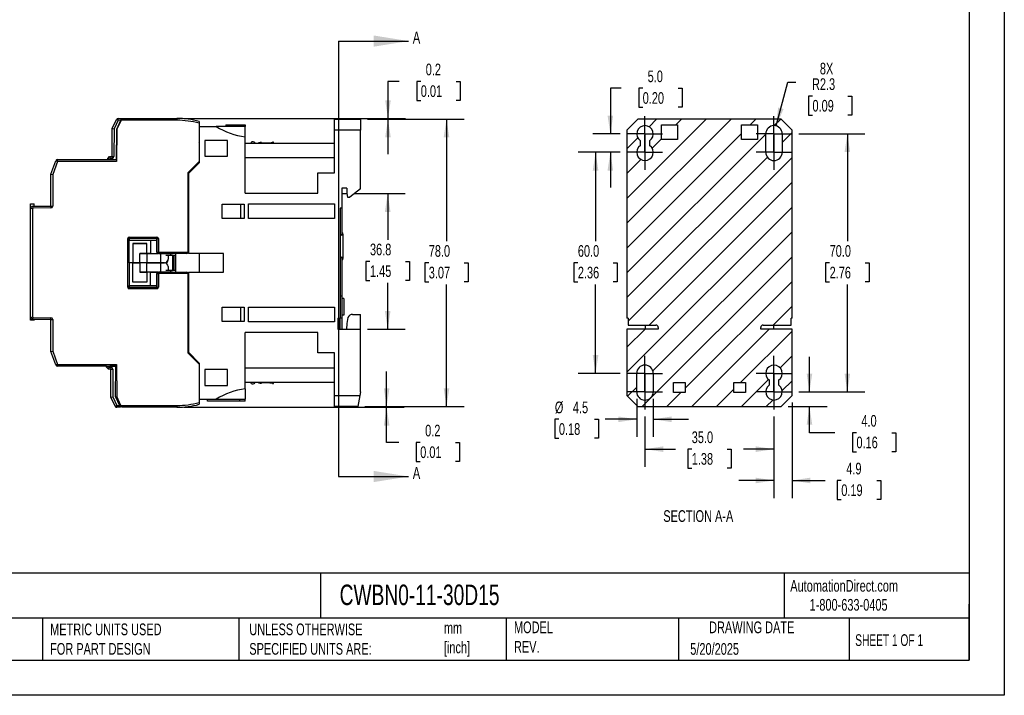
# Model space of a CAD drawing. Header units: millimetres. Extents: x 0 to 1397, y 0 to 1080.
# Tile 11 of 15: x 507 to 1397, y 0 to 611. Entities that reach past the tile are written whole.
import ezdxf

# ---------------------------------------------------------------- set-up
doc = ezdxf.new("R2010")
doc.units = ezdxf.units.MM
doc.header["$LTSCALE"] = 5
doc.linetypes.add('CENTERX2', pattern=[20.32, 12.7, -2.54, 2.54, -2.54])
doc.layers.add('CENTER', color=40, linetype='CENTERX2')
doc.layers.add('HATCH', color=6, linetype='Continuous')
doc.layers.add('DIMENSIONS', color=140, linetype='Continuous', lineweight=25)
doc.layers.add('TEXT', color=140, linetype='Continuous', lineweight=25)
doc.styles.add('SLDTEXTSTYLE0', font='TXT', dxfattribs={"width": 0.7})
doc.styles.add('SLDTEXTSTYLE1', font='TXT', dxfattribs={"width": 0.65})
doc.dimstyles.new('SLDDIMSTYLE0', dxfattribs={"dimtxt": 10.790039, "dimasz": 16.51, "dimexe": 0, "dimexo": 0.0625, "dimgap": 2.69751, "dimtad": 0, "dimtih": 1, "dimtoh": 1, "dimdec": 1, "dimlfac": 0.3, "dimrnd": 1e-09, "dimzin": 4, "dimdsep": 46, "dimtxsty": 'SLDTEXTSTYLE0', "dimsah": 1, "dimcen": 0.09, "dimadec": 0, "dimazin": 1, "dimtfac": 1, "dimtdec": 1, "dimtofl": 0, "dimtmove": 0, "dimatfit": 3, "dimfxl": 0, "dimfrac": 2, "dimtolj": 1, "dimtzin": 12, "dimarcsym": 0})
doc.dimstyles.new('SLDDIMSTYLE1', dxfattribs={"dimtxt": 10.790039, "dimasz": 16.51, "dimexe": 0, "dimexo": 0.0625, "dimgap": 2.69751, "dimtad": 0, "dimtih": 1, "dimtoh": 1, "dimdec": 1, "dimlfac": 0.3, "dimrnd": 1e-09, "dimzin": 12, "dimdsep": 46, "dimtxsty": 'SLDTEXTSTYLE0', "dimsah": 1, "dimcen": 0.09, "dimadec": 0, "dimazin": 3, "dimtfac": 1, "dimtdec": 1, "dimtofl": 0, "dimtmove": 0, "dimatfit": 3, "dimfxl": 0, "dimfrac": 2, "dimtolj": 1, "dimtzin": 12, "dimarcsym": 0})
doc.dimstyles.new('SLDDIMSTYLE2', dxfattribs={"dimtxt": 10.790039, "dimasz": 16.51, "dimexe": 0, "dimexo": 0.0625, "dimgap": 2.69751, "dimtad": 0, "dimtih": 1, "dimtoh": 1, "dimdec": 1, "dimlfac": 0.3, "dimrnd": 1e-09, "dimzin": 12, "dimdsep": 46, "dimtxsty": 'SLDTEXTSTYLE0', "dimsah": 1, "dimcen": 0.09, "dimadec": 0, "dimazin": 3, "dimtfac": 1, "dimtdec": 1, "dimtmove": 0, "dimatfit": 0, "dimfxl": 0, "dimfrac": 2, "dimtolj": 1, "dimtzin": 12, "dimarcsym": 0})
doc.dimstyles.new('SLDDIMSTYLE3', dxfattribs={"dimtxt": 10.790039, "dimasz": 16.51, "dimexe": 0, "dimexo": 0.0625, "dimgap": 2.69751, "dimtad": 0, "dimtih": 1, "dimtoh": 1, "dimdec": 1, "dimlfac": 0.3, "dimrnd": 1e-09, "dimzin": 4, "dimdsep": 46, "dimtxsty": 'SLDTEXTSTYLE0', "dimsah": 1, "dimcen": 0.09, "dimadec": 0, "dimazin": 1, "dimtfac": 1, "dimtdec": 1, "dimtmove": 0, "dimatfit": 0, "dimfxl": 0, "dimfrac": 2, "dimtolj": 1, "dimtzin": 12, "dimarcsym": 0})
doc.dimstyles.new('SLDDIMSTYLE4', dxfattribs={"dimtxt": 10.790039, "dimasz": 16.51, "dimexe": 0, "dimexo": 0.0625, "dimgap": 2.69751, "dimtad": 0, "dimtih": 1, "dimtoh": 1, "dimdec": 1, "dimlfac": 0.3, "dimrnd": 1e-09, "dimdsep": 46, "dimtxsty": 'SLDTEXTSTYLE0', "dimsah": 1, "dimcen": 0.09, "dimadec": 0, "dimazin": 2, "dimtfac": 1, "dimtdec": 1, "dimtmove": 0, "dimatfit": 0, "dimfxl": 0, "dimfrac": 2, "dimtolj": 1, "dimtzin": 12, "dimarcsym": 0})
doc.dimstyles.new('SLDDIMSTYLE5', dxfattribs={"dimtxt": 10.790039, "dimasz": 16.51, "dimexe": 0, "dimexo": 0.0625, "dimgap": 2.69751, "dimtad": 0, "dimtih": 1, "dimtoh": 1, "dimdec": 1, "dimlfac": 0.3, "dimrnd": 1e-09, "dimzin": 12, "dimdsep": 46, "dimtxsty": 'SLDTEXTSTYLE0', "dimsah": 1, "dimcen": 0, "dimadec": 0, "dimazin": 3, "dimtfac": 1, "dimtdec": 1, "dimtofl": 0, "dimtmove": 0, "dimatfit": 3, "dimfxl": 0, "dimfrac": 2, "dimtolj": 1, "dimtzin": 12, "dimarcsym": 0})

# ---------------------------------------------------------------- blocks, each defined once
blk = doc.blocks.new('_D_13')
at = {"layer": 'DIMENSIONS'}
for p, q in [((821.12, 521.3), (908.53, 521.3)), ((892.66, 521.3), (892.66, 410.86)), ((876.62, 391.3), (873, 391.3)), ((873, 391.3), (873, 374.15)), ((908.69, 391.3), (912.31, 391.3)), ((912.31, 391.3), (912.31, 374.15)), ((873, 374.15), (876.62, 374.15)), ((912.31, 374.15), (908.69, 374.15)), ((892.66, 261.3), (892.66, 371.73)), ((818.77, 261.3), (908.53, 261.3))]:
    blk.add_line(p, q, dxfattribs=at)
for points in [[(892.66, 521.3), (890.12, 504.79), (895.2, 504.79)], [(892.66, 261.3), (895.2, 277.81), (890.12, 277.81)]]:
    blk.add_solid(points, dxfattribs=at)
at = {"layer": 'DIMENSIONS', "char_height": 10.583, "attachment_point": 1, "style": 'SLDTEXTSTYLE0'}
for s, insert in [('78.0', (876.62, 407.36)), ('3.07', (876.62, 387.79))]:
    blk.add_mtext(s, dxfattribs=dict(at, insert=insert))
blk = doc.blocks.new('_D_14')
at = {"layer": 'DIMENSIONS'}
for p, q in [((808.78, 453.96), (855.39, 453.96)), ((839.51, 453.96), (839.51, 412.19)), ((823.48, 392.63), (819.86, 392.63)), ((819.86, 392.63), (819.86, 375.48)), ((855.54, 392.63), (859.17, 392.63)), ((859.17, 392.63), (859.17, 375.48)), ((819.86, 375.48), (823.48, 375.48)), ((859.17, 375.48), (855.54, 375.48)), ((839.51, 331.3), (839.51, 373.07)), ((821.12, 331.3), (855.39, 331.3))]:
    blk.add_line(p, q, dxfattribs=at)
for points in [[(839.51, 453.96), (836.97, 437.45), (842.05, 437.45)], [(839.51, 331.3), (842.05, 347.81), (836.97, 347.81)]]:
    blk.add_solid(points, dxfattribs=at)
at = {"layer": 'DIMENSIONS', "char_height": 10.583, "attachment_point": 1, "style": 'SLDTEXTSTYLE0'}
for s, insert in [('36.8', (823.48, 408.69)), ('1.45', (823.48, 389.12))]:
    blk.add_mtext(s, dxfattribs=dict(at, insert=insert))
blk = doc.blocks.new('_D_15')
at = {"layer": 'DIMENSIONS'}
for p, q in [((849.95, 555.47), (839.74, 555.47)), ((839.74, 555.47), (839.74, 521.96)), ((869.4, 555.47), (865.78, 555.47)), ((865.78, 555.47), (865.78, 538.32)), ((901.46, 555.47), (905.09, 555.47)), ((905.09, 555.47), (905.09, 538.32)), ((865.78, 538.32), (869.4, 538.32)), ((905.09, 538.32), (901.46, 538.32)), ((655.28, 521.96), (855.62, 521.96)), ((821.12, 521.3), (855.62, 521.3)), ((839.74, 521.3), (839.74, 489.55))]:
    blk.add_line(p, q, dxfattribs=at)
for points in [[(839.74, 521.96), (842.28, 538.47), (837.2, 538.47)], [(839.74, 521.3), (837.2, 504.79), (842.28, 504.79)]]:
    blk.add_solid(points, dxfattribs=at)
at = {"layer": 'DIMENSIONS', "char_height": 10.583, "attachment_point": 1, "style": 'SLDTEXTSTYLE0'}
for s, insert in [('0.2', (873.89, 571.53)), ('0.01', (869.4, 551.96))]:
    blk.add_mtext(s, dxfattribs=dict(at, insert=insert))
blk = doc.blocks.new('_D_16')
at = {"layer": 'DIMENSIONS'}
for p, q in [((838.54, 261.3), (838.54, 293.05)), ((655.28, 260.63), (854.42, 260.63)), ((818.77, 261.3), (854.42, 261.3)), ((838.54, 228.79), (838.54, 260.63)), ((849.42, 228.79), (838.54, 228.79)), ((868.88, 228.79), (865.25, 228.79)), ((865.25, 228.79), (865.25, 211.64)), ((900.94, 228.79), (904.56, 228.79)), ((904.56, 228.79), (904.56, 211.64)), ((865.25, 211.64), (868.88, 211.64)), ((904.56, 211.64), (900.94, 211.64))]:
    blk.add_line(p, q, dxfattribs=at)
for points in [[(838.54, 261.3), (841.08, 277.81), (836, 277.81)], [(838.54, 260.63), (836, 244.12), (841.08, 244.12)]]:
    blk.add_solid(points, dxfattribs=at)
at = {"layer": 'DIMENSIONS', "char_height": 10.583, "attachment_point": 1, "style": 'SLDTEXTSTYLE0'}
for s, insert in [('0.2', (873.36, 244.85)), ('0.01', (868.88, 225.28))]:
    blk.add_mtext(s, dxfattribs=dict(at, insert=insert))
blk = doc.blocks.new('_D_17')
at = {"layer": 'DIMENSIONS'}
for p, q in [((1072.11, 252.31), (1072.11, 206.86)), ((1188.77, 252.31), (1188.77, 206.86)), ((1072.11, 222.73), (1099.79, 222.73)), ((1114.41, 222.73), (1110.78, 222.73)), ((1110.78, 222.73), (1110.78, 205.59)), ((1146.47, 222.73), (1150.09, 222.73)), ((1150.09, 222.73), (1150.09, 205.59)), ((1188.77, 222.73), (1161.09, 222.73)), ((1110.78, 205.59), (1114.41, 205.59)), ((1150.09, 205.59), (1146.47, 205.59))]:
    blk.add_line(p, q, dxfattribs=at)
for points in [[(1072.11, 222.73), (1088.62, 220.19), (1088.62, 225.27)], [(1188.77, 222.73), (1172.26, 225.27), (1172.26, 220.19)]]:
    blk.add_solid(points, dxfattribs=at)
at = {"layer": 'DIMENSIONS', "char_height": 10.583, "attachment_point": 1, "style": 'SLDTEXTSTYLE0'}
for s, insert in [('35.0', (1114.41, 238.79)), ('1.38', (1114.41, 219.23))]:
    blk.add_mtext(s, dxfattribs=dict(at, insert=insert))
blk = doc.blocks.new('_D_18')
at = {"layer": 'DIMENSIONS'}
for p, q in [((1205.11, 264.95), (1205.11, 178.52)), ((1188.77, 252.31), (1188.77, 178.52)), ((1188.77, 194.4), (1157.02, 194.4)), ((1205.11, 194.4), (1235, 194.4)), ((1249.62, 194.4), (1246, 194.4)), ((1246, 194.4), (1246, 177.25)), ((1281.69, 194.4), (1285.31, 194.4)), ((1285.31, 194.4), (1285.31, 177.25)), ((1246, 177.25), (1249.62, 177.25)), ((1285.31, 177.25), (1281.69, 177.25))]:
    blk.add_line(p, q, dxfattribs=at)
for points in [[(1188.77, 194.4), (1172.26, 196.94), (1172.26, 191.86)], [(1205.11, 194.4), (1221.62, 191.86), (1221.62, 196.94)]]:
    blk.add_solid(points, dxfattribs=at)
at = {"layer": 'DIMENSIONS', "char_height": 10.583, "attachment_point": 1, "style": 'SLDTEXTSTYLE0'}
for s, insert in [('4.9', (1254.11, 210.46)), ('0.19', (1249.62, 190.89))]:
    blk.add_mtext(s, dxfattribs=dict(at, insert=insert))
blk = doc.blocks.new('_D_19')
at = {"layer": 'DIMENSIONS'}
for p, q in [((1211.09, 507.96), (1270.98, 507.96)), ((1255.11, 507.96), (1255.11, 410.86)), ((1239.07, 391.3), (1235.45, 391.3)), ((1235.45, 391.3), (1235.45, 374.15)), ((1271.14, 391.3), (1274.76, 391.3)), ((1274.76, 391.3), (1274.76, 374.15)), ((1235.45, 374.15), (1239.07, 374.15)), ((1274.76, 374.15), (1271.14, 374.15)), ((1255.11, 274.63), (1255.11, 371.73)), ((1211.09, 274.63), (1270.98, 274.63))]:
    blk.add_line(p, q, dxfattribs=at)
for points in [[(1255.11, 507.96), (1252.57, 491.45), (1257.65, 491.45)], [(1255.11, 274.63), (1257.65, 291.14), (1252.57, 291.14)]]:
    blk.add_solid(points, dxfattribs=at)
at = {"layer": 'DIMENSIONS', "char_height": 10.583, "attachment_point": 1, "style": 'SLDTEXTSTYLE0'}
for s, insert in [('70.0', (1239.07, 407.36)), ('2.76', (1239.07, 387.79))]:
    blk.add_mtext(s, dxfattribs=dict(at, insert=insert))
blk = doc.blocks.new('_D_20')
at = {"layer": 'DIMENSIONS'}
for p, q in [((1049.79, 491.3), (1011.58, 491.3)), ((1027.45, 491.3), (1027.45, 410.86)), ((1011.42, 391.3), (1007.8, 391.3)), ((1007.8, 391.3), (1007.8, 374.15)), ((1043.49, 391.3), (1047.11, 391.3)), ((1047.11, 391.3), (1047.11, 374.15)), ((1007.8, 374.15), (1011.42, 374.15)), ((1047.11, 374.15), (1043.49, 374.15)), ((1027.45, 291.3), (1027.45, 371.73)), ((1049.79, 291.3), (1011.58, 291.3))]:
    blk.add_line(p, q, dxfattribs=at)
for points in [[(1027.45, 491.3), (1024.91, 474.79), (1029.99, 474.79)], [(1027.45, 291.3), (1029.99, 307.81), (1024.91, 307.81)]]:
    blk.add_solid(points, dxfattribs=at)
at = {"layer": 'DIMENSIONS', "char_height": 10.583, "attachment_point": 1, "style": 'SLDTEXTSTYLE0'}
for s, insert in [('60.0', (1011.42, 407.36)), ('2.36', (1011.42, 387.79))]:
    blk.add_mtext(s, dxfattribs=dict(at, insert=insert))
blk = doc.blocks.new('_D_21')
at = {"layer": 'DIMENSIONS'}
for p, q in [((1050.6, 549.27), (1040.82, 549.27)), ((1040.82, 549.27), (1040.82, 507.96)), ((1070.05, 549.27), (1066.43, 549.27)), ((1066.43, 549.27), (1066.43, 532.12)), ((1102.11, 549.27), (1105.74, 549.27)), ((1105.74, 549.27), (1105.74, 532.12)), ((1066.43, 532.12), (1070.05, 532.12)), ((1105.74, 532.12), (1102.11, 532.12)), ((1049.79, 507.96), (1024.95, 507.96)), ((1049.79, 491.3), (1024.95, 491.3)), ((1040.82, 491.3), (1040.82, 459.55))]:
    blk.add_line(p, q, dxfattribs=at)
for points in [[(1040.82, 507.96), (1043.36, 524.47), (1038.28, 524.47)], [(1040.82, 491.3), (1038.28, 474.79), (1043.36, 474.79)]]:
    blk.add_solid(points, dxfattribs=at)
at = {"layer": 'DIMENSIONS', "char_height": 10.583, "attachment_point": 1, "style": 'SLDTEXTSTYLE0'}
for s, insert in [('5.0', (1074.54, 565.33)), ('0.20', (1070.05, 545.76))]:
    blk.add_mtext(s, dxfattribs=dict(at, insert=insert))
blk = doc.blocks.new('_D_22')
at = {"layer": 'DIMENSIONS'}
for p, q in [((1190.71, 515.21), (1201.33, 554.84)), ((1201.33, 554.84), (1208.37, 554.84)), ((1223.55, 542.21), (1219.93, 542.21)), ((1219.93, 542.21), (1219.93, 525.06)), ((1255.62, 542.21), (1259.24, 542.21)), ((1259.24, 542.21), (1259.24, 525.06)), ((1219.93, 525.06), (1223.55, 525.06)), ((1259.24, 525.06), (1255.62, 525.06))]:
    blk.add_line(p, q, dxfattribs=at)
blk.add_solid([(1190.71, 515.21), (1197.44, 530.5), (1192.53, 531.81)], dxfattribs=at)
at = {"layer": 'DIMENSIONS', "char_height": 10.583, "attachment_point": 1, "style": 'SLDTEXTSTYLE0'}
for s, insert in [('8X', (1230.27, 572.38)), ('R2.3', (1223.13, 558.27)), ('0.09', (1223.55, 538.71))]:
    blk.add_mtext(s, dxfattribs=dict(at, insert=insert))
blk = doc.blocks.new('_D_23')
at = {"layer": 'DIMENSIONS'}
for p, q in [((1064.61, 268.28), (1064.61, 233.88)), ((1079.61, 268.28), (1079.61, 233.88)), ((994.3, 249.75), (990.68, 249.75)), ((990.68, 249.75), (990.68, 232.6)), ((1026.36, 249.75), (1029.99, 249.75)), ((1029.99, 249.75), (1029.99, 232.6)), ((1064.61, 249.75), (1036.03, 249.75)), ((1079.61, 249.75), (1111.36, 249.75)), ((990.68, 232.6), (994.3, 232.6)), ((1029.99, 232.6), (1026.36, 232.6))]:
    blk.add_line(p, q, dxfattribs=at)
for points in [[(1064.61, 249.75), (1048.1, 252.29), (1048.1, 247.21)], [(1079.61, 249.75), (1096.12, 247.21), (1096.12, 252.29)]]:
    blk.add_solid(points, dxfattribs=at)
at = {"layer": 'DIMENSIONS', "char_height": 10.583, "attachment_point": 1, "style": 'SLDTEXTSTYLE0'}
for s, insert in [('%%c', (990.64, 265.81)), ('4.5', (1006.93, 265.81)), ('0.18', (994.3, 246.25))]:
    blk.add_mtext(s, dxfattribs=dict(at, insert=insert))
blk = doc.blocks.new('_D_24')
at = {"layer": 'DIMENSIONS'}
for p, q in [((1220.84, 274.63), (1220.84, 306.38)), ((1211.09, 274.63), (1236.71, 274.63)), ((1201.46, 261.3), (1236.71, 261.3)), ((1220.84, 237.6), (1220.84, 261.3)), ((1243.86, 237.6), (1220.84, 237.6)), ((1263.31, 237.6), (1259.69, 237.6)), ((1259.69, 237.6), (1259.69, 220.45)), ((1295.38, 237.6), (1299, 237.6)), ((1299, 237.6), (1299, 220.45)), ((1259.69, 220.45), (1263.31, 220.45)), ((1299, 220.45), (1295.38, 220.45))]:
    blk.add_line(p, q, dxfattribs=at)
for points in [[(1220.84, 274.63), (1223.38, 291.14), (1218.3, 291.14)], [(1220.84, 261.3), (1218.3, 244.79), (1223.38, 244.79)]]:
    blk.add_solid(points, dxfattribs=at)
at = {"layer": 'DIMENSIONS', "char_height": 10.583, "attachment_point": 1, "style": 'SLDTEXTSTYLE0'}
for s, insert in [('4.0', (1267.8, 253.66)), ('0.16', (1263.31, 234.09))]:
    blk.add_mtext(s, dxfattribs=dict(at, insert=insert))
blk = doc.blocks.new('SW_CENTERMARKSYMBOL_12')
at = {"layer": 'CENTER', "color": 0}
for p, q in [((0, 8.47), (0, 15.97)), ((-8.47, 0), (-15.97, 0)), ((0, 0), (-8.47, 0)), ((0, 0), (0, 8.47)), ((0, 0), (0, -8.47)), ((0, 0), (8.47, 0)), ((8.47, 0), (15.97, 0)), ((0, -8.47), (0, -15.97))]:
    blk.add_line(p, q, dxfattribs=at)
blk = doc.blocks.new('SW_CENTERMARKSYMBOL_13')
at = {"layer": 'CENTER', "color": 0}
for p, q in [((0, 8.47), (0, 15.97)), ((-8.47, 0), (-15.97, 0)), ((0, 0), (-8.47, 0)), ((0, 0), (0, 8.47)), ((0, 0), (0, -8.47)), ((0, 0), (8.47, 0)), ((8.47, 0), (15.97, 0)), ((0, -8.47), (0, -15.97))]:
    blk.add_line(p, q, dxfattribs=at)
blk = doc.blocks.new('SW_CENTERMARKSYMBOL_14')
at = {"layer": 'CENTER', "color": 0}
for p, q in [((0, 8.47), (0, 15.97)), ((-8.47, 0), (-15.97, 0)), ((0, 0), (-8.47, 0)), ((0, 0), (0, 8.47)), ((0, 0), (0, -8.47)), ((0, 0), (8.47, 0)), ((8.47, 0), (15.97, 0)), ((0, -8.47), (0, -15.97))]:
    blk.add_line(p, q, dxfattribs=at)
blk = doc.blocks.new('SW_CENTERMARKSYMBOL_15')
at = {"layer": 'CENTER', "color": 0}
for p, q in [((0, 8.47), (0, 15.97)), ((-8.47, 0), (-15.97, 0)), ((0, 0), (-8.47, 0)), ((0, 0), (0, 8.47)), ((0, 0), (0, -8.47)), ((0, 0), (8.47, 0)), ((8.47, 0), (15.97, 0)), ((0, -8.47), (0, -15.97))]:
    blk.add_line(p, q, dxfattribs=at)
blk = doc.blocks.new('SW_CENTERMARKSYMBOL_16')
at = {"layer": 'CENTER', "color": 0}
for p, q in [((0, 8.47), (0, 15.97)), ((-8.47, 0), (-15.97, 0)), ((0, 0), (-8.47, 0)), ((0, 0), (0, 8.47)), ((0, 0), (0, -8.47)), ((0, 0), (8.47, 0)), ((8.47, 0), (15.97, 0)), ((0, -8.47), (0, -15.97))]:
    blk.add_line(p, q, dxfattribs=at)
blk = doc.blocks.new('SW_CENTERMARKSYMBOL_17')
at = {"layer": 'CENTER', "color": 0}
for p, q in [((0, 8.47), (0, 15.97)), ((-8.47, 0), (-15.97, 0)), ((0, 0), (-8.47, 0)), ((0, 0), (0, 8.47)), ((0, 0), (0, -8.47)), ((0, 0), (8.47, 0)), ((8.47, 0), (15.97, 0)), ((0, -8.47), (0, -15.97))]:
    blk.add_line(p, q, dxfattribs=at)
blk = doc.blocks.new('SW_CENTERMARKSYMBOL_18')
at = {"layer": 'CENTER', "color": 0}
for p, q in [((0, 8.47), (0, 15.97)), ((-8.47, 0), (-15.97, 0)), ((0, 0), (-8.47, 0)), ((0, 0), (0, 8.47)), ((0, 0), (0, -8.47)), ((0, 0), (8.47, 0)), ((8.47, 0), (15.97, 0)), ((0, -8.47), (0, -15.97))]:
    blk.add_line(p, q, dxfattribs=at)
blk = doc.blocks.new('SW_CENTERMARKSYMBOL_19')
at = {"layer": 'CENTER', "color": 0}
for p, q in [((0, 8.47), (0, 15.97)), ((-8.47, 0), (-15.97, 0)), ((0, 0), (-8.47, 0)), ((0, 0), (0, 8.47)), ((0, 0), (0, -8.47)), ((0, 0), (8.47, 0)), ((8.47, 0), (15.97, 0)), ((0, -8.47), (0, -15.97))]:
    blk.add_line(p, q, dxfattribs=at)

msp = doc.modelspace()

# ---------------------------------------------------------------- hatches: boundary and pattern name
at = {"layer": 'HATCH'}
h = msp.add_hatch(dxfattribs=at)
h.set_pattern_fill('ANSI31', color=256, scale=5, style=0)
edge = h.paths.add_edge_path(flags=0)
edge.add_line((1178.99, 335.02), (1204.29, 335.02))
edge.add_line((1204.29, 335.02), (1204.29, 341.3))
edge.add_line((1204.29, 341.3), (1205.11, 341.3))
edge.add_line((1205.11, 341.3), (1205.11, 511.3))
edge.add_line((1205.11, 511.3), (1195.11, 521.3))
edge.add_line((1195.11, 521.3), (1065.77, 521.3))
edge.add_line((1065.77, 521.3), (1055.77, 511.3))
edge.add_line((1055.77, 511.3), (1055.77, 341.3))
edge.add_line((1055.77, 341.3), (1056.93, 341.3))
edge.add_line((1056.93, 341.3), (1056.93, 335.02))
edge.add_line((1056.93, 335.02), (1081.89, 335.02))
edge.add_arc((1081.89, 332.75), 2.27, 0.00039, 89.99961, ccw=False)
edge.add_line((1084.16, 332.75), (1084.16, 331.3))
edge.add_line((1084.16, 331.3), (1055.77, 331.3))
edge.add_line((1055.77, 331.3), (1055.77, 271.3))
edge.add_line((1055.77, 271.3), (1065.77, 261.3))
edge.add_line((1065.77, 261.3), (1195.11, 261.3))
edge.add_line((1195.11, 261.3), (1205.11, 271.3))
edge.add_line((1205.11, 271.3), (1205.11, 331.3))
edge.add_line((1205.11, 331.3), (1176.72, 331.3))
edge.add_line((1176.72, 331.3), (1176.72, 332.75))
edge.add_arc((1178.99, 332.75), 2.27, 90.00039, 179.99961, ccw=False)
h.paths.add_polyline_path([(1163.11, 282.96), (1163.11, 273.96), (1152.44, 273.96), (1152.44, 282.96)], flags=0)
h.paths.add_polyline_path([(1108.44, 282.96), (1108.44, 273.96), (1097.77, 273.96), (1097.77, 282.96)], flags=0)
edge = h.paths.add_edge_path(flags=0)
edge.add_line((1079.61, 291.3), (1079.61, 274.63))
edge.add_arc((1072.11, 274.63), 7.5, 180, 360, ccw=False)
edge.add_line((1064.61, 274.63), (1064.61, 291.3))
edge.add_arc((1072.11, 291.3), 7.5, 0, 180, ccw=False)
edge = h.paths.add_edge_path(flags=0)
edge.add_arc((1188.77, 291.3), 7.5, -56.25101, 236.25101, ccw=False)
edge.add_line((1192.94, 285.06), (1192.94, 280.87))
edge.add_arc((1188.77, 274.63), 7.5, -236.25101, 56.25101, ccw=False)
edge.add_line((1184.61, 280.87), (1184.61, 285.06))
edge = h.paths.add_edge_path(flags=0)
edge.add_arc((1072.11, 491.3), 7.5, -236.25101, 56.25101, ccw=False)
edge.add_line((1067.94, 497.53), (1067.94, 501.73))
edge.add_arc((1072.11, 507.96), 7.5, -56.25101, 236.25101, ccw=False)
edge.add_line((1076.27, 501.73), (1076.27, 497.53))
h.paths.add_polyline_path([(1173.77, 516.3), (1173.77, 502.96), (1159.44, 502.96), (1159.44, 516.3)], flags=0)
h.paths.add_polyline_path([(1101.44, 502.96), (1087.11, 502.96), (1087.11, 516.3), (1101.44, 516.3)], flags=0)
edge = h.paths.add_edge_path(flags=0)
edge.add_arc((1188.77, 507.96), 7.5, 0, 180, ccw=False)
edge.add_line((1196.27, 507.96), (1196.27, 491.3))
edge.add_arc((1188.77, 491.3), 7.5, 180, 360, ccw=False)
edge.add_line((1181.27, 491.3), (1181.27, 507.96))

# ---------------------------------------------------------------- linework, layer by layer
at = {"color": 7, "linetype": 'Continuous'}
for p, q in [((1397.01, 1079.51), (1397.01, 0.01)), ((1397.01, 0.01), (0.01, 0.01))]:
    msp.add_line(p, q, dxfattribs=at)
for p, q in [((590.45, 512.84), (594.29, 520.97)), ((595.8, 520.26), (592.11, 512.46)), ((594.29, 520.97), (595.8, 520.26)), ((594.44, 511.93), (598.37, 520.24)), ((594.45, 512.35), (598.15, 520.3)), ((595.8, 520.26), (595.81, 521.92)), ((598.37, 520.24), (595.8, 520.26)), ((595.81, 521.92), (598.9, 521.91)), ((598.15, 520.3), (598.93, 521.96)), ((648.93, 520.3), (598.15, 520.3)), ((598.93, 521.96), (648.93, 521.96)), ((648.93, 521.96), (648.93, 520.3)), ((668.93, 519.3), (668.93, 517.57)), ((668.93, 517.57), (668.93, 482.96)), ((791.43, 521.3), (814.77, 521.3)), ((791.43, 511.3), (791.43, 521.3)), ((814.77, 521.3), (814.77, 511.3)), ((1055.77, 511.3), (1065.77, 521.3)), ((1195.11, 521.3), (1065.77, 521.3)), ((1195.11, 521.3), (1205.11, 511.3)), ((590.32, 487.45), (590.45, 512.84)), ((590.45, 512.84), (592.11, 512.46)), ((592.11, 512.46), (591.98, 487.44)), ((594.45, 512.35), (594.29, 483.13)), ((594.3, 484.77), (594.44, 511.93)), ((669.43, 482.21), (669.43, 514.63)), ((669.43, 514.63), (684.42, 514.63)), ((710.77, 514.63), (684.42, 514.63)), ((693.1, 516.3), (693.1, 514.63)), ((693.1, 516.3), (710.77, 516.3)), ((710.77, 516.3), (710.77, 514.63)), ((710.77, 505.32), (710.77, 514.63)), ((791.43, 472.63), (791.43, 511.3)), ((814.77, 511.3), (791.43, 511.3)), ((814.77, 458.3), (814.77, 511.3)), ((1055.77, 511.3), (1055.77, 341.3)), ((1087.11, 516.3), (1101.44, 516.3)), ((1087.11, 502.96), (1087.11, 516.3)), ((1101.44, 516.3), (1101.44, 502.96)), ((1159.44, 516.3), (1173.77, 516.3)), ((1159.44, 502.96), (1159.44, 516.3)), ((1173.77, 516.3), (1173.77, 502.96)), ((1181.27, 491.3), (1181.27, 507.96)), ((1196.27, 507.96), (1196.27, 491.3)), ((1205.11, 341.3), (1205.11, 511.3)), ((668.93, 500.01), (669.43, 500.36)), ((694.77, 502.13), (674.1, 502.13)), ((674.1, 502.13), (674.1, 487.88)), ((694.77, 487.88), (694.77, 502.13)), ((710.77, 454.3), (710.77, 505.32)), ((710.77, 499.63), (791.43, 499.63)), ((716.1, 500.56), (716.1, 499.63)), ((719.43, 500.1), (719.43, 499.63)), ((722.77, 499.87), (722.77, 499.63)), ((725.43, 500.04), (725.43, 499.63)), ((735.43, 500.4), (735.43, 499.63)), ((736.1, 499.63), (736.1, 500.52)), ((1067.94, 497.53), (1067.94, 501.73)), ((1076.27, 501.73), (1076.27, 497.53)), ((1101.44, 502.96), (1087.11, 502.96)), ((1173.77, 502.96), (1159.44, 502.96)), ((534.93, 471.46), (539.53, 483.72)), ((541.09, 483.13), (536.6, 471.16)), ((539.53, 483.72), (541.09, 483.13)), ((541.09, 483.13), (541.09, 484.8)), ((541.09, 484.8), (588.23, 484.8)), ((594.29, 483.13), (541.09, 483.13)), ((586.3, 484.81), (586.31, 485.81)), ((587.97, 484.8), (586.3, 484.81)), ((586.31, 485.81), (587.98, 487.47)), ((586.31, 485.81), (587.97, 485.11)), ((587.82, 484.8), (587.82, 484.8)), ((588.66, 485.79), (587.97, 485.11)), ((587.97, 485.11), (587.97, 484.8)), ((587.97, 484.8), (594.3, 484.77)), ((587.98, 487.47), (590.32, 487.45)), ((587.98, 487.47), (588.66, 485.79)), ((588.2, 484.8), (588.18, 484.8)), ((590.31, 485.79), (588.66, 485.79)), ((590.32, 487.45), (590.31, 485.79)), ((590.32, 487.45), (591.98, 487.44)), ((668.93, 482.96), (658.77, 472.8)), ((669.43, 482.21), (659.43, 472.21)), ((674.1, 487.88), (694.77, 487.88)), ((791.43, 486.3), (710.77, 486.3)), ((658.77, 472.8), (658.77, 401.06)), ((659.43, 472.21), (659.43, 399.63)), ((776.43, 454.3), (776.43, 472.63)), ((776.43, 472.63), (791.43, 472.63)), ((534.93, 442.63), (534.93, 471.46)), ((534.93, 471.46), (536.6, 471.16)), ((536.6, 471.16), (536.6, 442.63)), ((710.77, 454.3), (776.43, 454.3)), ((802.43, 458.96), (798.1, 458.96)), ((798.1, 458.96), (798.1, 440.63)), ((802.43, 458.96), (802.43, 453.96)), ((814.77, 458.3), (805.35, 450.63)), ((798.1, 453.96), (802.43, 453.96)), ((802.43, 453.96), (803.02, 450.63)), ((803.02, 450.63), (805.35, 450.63)), ((516.6, 440.96), (516.6, 444.63)), ((516.6, 444.63), (519.93, 444.63)), ((516.6, 440.96), (518.18, 442.54)), ((516.6, 341.63), (516.6, 440.96)), ((516.6, 440.96), (518.27, 440.27)), ((518.18, 442.54), (534.93, 442.63)), ((518.18, 442.54), (518.87, 440.88)), ((518.87, 440.88), (518.27, 440.27)), ((518.27, 440.27), (518.27, 342.32)), ((534.94, 440.96), (518.87, 440.88)), ((519.93, 442.55), (519.93, 444.63)), ((534.93, 442.63), (536.6, 442.63)), ((534.93, 442.63), (534.94, 440.96)), ((689.77, 431.46), (689.77, 444.46)), ((689.77, 444.46), (709.77, 444.46)), ((706.77, 431.46), (706.77, 444.46)), ((709.77, 444.46), (709.77, 431.46)), ((713.77, 431.46), (713.77, 444.63)), ((713.77, 444.63), (791.43, 444.63)), ((791.43, 444.63), (791.43, 431.46)), ((798.1, 440.63), (796.43, 440.63)), ((796.43, 440.63), (796.43, 341.3)), ((798.1, 440.63), (798.1, 415.94)), ((709.77, 431.46), (689.77, 431.46)), ((791.43, 431.46), (713.77, 431.46)), ((604.39, 369.25), (604.39, 413.35)), ((605.72, 413.35), (604.39, 413.35)), ((605.72, 414.68), (630.81, 414.68)), ((605.72, 413.35), (605.72, 414.68)), ((630.81, 413.35), (605.72, 413.35)), ((605.76, 413.3), (605.72, 413.35)), ((605.72, 413.35), (605.72, 411.85)), ((605.72, 391.3), (605.72, 411.85)), ((605.72, 411.85), (624.94, 411.85)), ((605.76, 411.85), (605.76, 413.3)), ((630.78, 413.25), (605.76, 413.25)), ((624.94, 411.85), (624.94, 399.74)), ((624.94, 411.85), (624.98, 411.85)), ((624.98, 411.85), (624.98, 399.7)), ((624.98, 411.85), (630.78, 411.85)), ((630.78, 413.31), (630.81, 413.35)), ((630.78, 413.31), (630.78, 400.98)), ((630.81, 413.35), (630.81, 414.68)), ((630.81, 401.01), (630.81, 413.35)), ((630.81, 413.35), (632.15, 413.35)), ((632.15, 413.35), (632.15, 401.01)), ((799.1, 406.3), (799.1, 416.96)), ((621.72, 408.74), (609.05, 408.74)), ((609.05, 408.74), (609.05, 391.3)), ((621.72, 399.74), (621.72, 408.74)), ((630.78, 400.98), (630.81, 401.01)), ((630.81, 401.01), (632.15, 401.01)), ((632.15, 401.01), (658.77, 401.01)), ((632.15, 399.68), (632.15, 401.01)), ((658.77, 401.06), (658.77, 400.99)), ((799.1, 395.63), (799.1, 406.3)), ((621.72, 399.69), (615.39, 399.69)), ((615.39, 391.3), (615.39, 399.69)), ((624.94, 399.74), (621.72, 399.74)), ((621.72, 399.69), (631.8, 399.69)), ((621.72, 399.69), (621.72, 391.3)), ((624.94, 399.74), (624.98, 399.7)), ((624.98, 399.7), (631.75, 399.7)), ((632.15, 399.68), (632.12, 399.65)), ((632.12, 399.65), (644.86, 399.65)), ((657.43, 399.68), (632.15, 399.68)), ((634.22, 391.3), (634.22, 399.65)), ((640.89, 398.05), (640.89, 394.63)), ((645.2, 398.03), (640.89, 398.03)), ((640.89, 394.17), (640.89, 394.63)), ((643.03, 399.65), (643.03, 398.06)), ((647.93, 398.06), (643.03, 398.06)), ((657.43, 399.65), (644.86, 399.65)), ((645.2, 384.56), (645.2, 398.03)), ((646.27, 397.96), (646.2, 398.03)), ((646.2, 398.03), (646.2, 384.57)), ((647.93, 397.96), (646.27, 397.96)), ((646.27, 397.96), (646.27, 384.63)), ((647.93, 382.94), (647.93, 399.65)), ((657.43, 399.65), (657.43, 399.68)), ((691.1, 399.63), (659.43, 399.63)), ((669.43, 382.96), (669.43, 399.63)), ((691.1, 382.96), (691.1, 399.63)), ((798.1, 396.65), (798.1, 361.3)), ((605.35, 391.3), (605.72, 391.3)), ((609.05, 391.3), (605.72, 391.3)), ((605.72, 391.3), (605.72, 370.74)), ((609.05, 391.3), (605.72, 391.3)), ((609.05, 391.3), (615.39, 391.3)), ((609.05, 373.85), (609.05, 391.3)), ((615.39, 391.3), (609.05, 391.3)), ((621.72, 391.3), (615.39, 391.3)), ((615.39, 391.3), (615.39, 382.91)), ((621.72, 391.3), (615.39, 391.3)), ((615.39, 382.91), (621.72, 382.91)), ((634.22, 391.3), (621.72, 391.3)), ((621.72, 382.91), (621.72, 391.3)), ((621.72, 391.3), (634.22, 391.3)), ((631.8, 382.91), (621.72, 382.91)), ((624.94, 382.85), (621.72, 382.85)), ((621.72, 382.85), (621.72, 373.85)), ((624.94, 382.85), (624.98, 382.89)), ((624.94, 370.74), (624.94, 382.85)), ((624.98, 382.89), (631.75, 382.89)), ((624.98, 370.71), (624.98, 382.89)), ((632.12, 382.95), (632.15, 382.92)), ((644.86, 382.94), (632.12, 382.95)), ((632.15, 382.92), (657.43, 382.92)), ((632.15, 382.92), (632.15, 381.58)), ((637.55, 391.3), (634.22, 391.3)), ((634.22, 382.94), (634.22, 391.3)), ((634.22, 391.3), (637.55, 391.3)), ((640.89, 387.96), (640.89, 384.55)), ((640.89, 384.56), (645.2, 384.56)), ((643.03, 384.54), (647.93, 384.54)), ((643.03, 384.54), (643.03, 382.94)), ((644.86, 382.94), (657.43, 382.94)), ((646.27, 384.63), (646.2, 384.57)), ((646.27, 384.63), (647.93, 384.63)), ((657.43, 382.92), (657.43, 382.94)), ((659.43, 382.96), (659.43, 310.38)), ((659.43, 382.96), (691.1, 382.96)), ((630.81, 381.58), (630.78, 381.61)), ((630.78, 381.61), (630.78, 369.28)), ((630.81, 369.25), (630.81, 381.58)), ((630.81, 381.58), (632.15, 381.58)), ((632.15, 381.58), (632.15, 369.25)), ((658.77, 381.58), (632.15, 381.58)), ((658.77, 381.61), (658.77, 381.54)), ((658.77, 381.54), (658.77, 309.8)), ((605.72, 369.25), (604.39, 369.25)), ((605.72, 370.74), (605.35, 370.74)), ((605.72, 370.74), (624.94, 370.74)), ((605.72, 370.73), (605.72, 369.25)), ((605.76, 369.29), (605.72, 369.25)), ((605.72, 369.25), (630.81, 369.25)), ((605.72, 369.25), (605.72, 367.92)), ((630.81, 367.92), (605.72, 367.92)), ((605.76, 369.29), (605.76, 370.72)), ((605.76, 370.71), (624.97, 370.71)), ((605.76, 369.34), (630.78, 369.34)), ((621.72, 373.85), (609.05, 373.85)), ((624.94, 370.74), (624.97, 370.71)), ((624.97, 370.71), (624.98, 370.71)), ((624.98, 370.71), (630.78, 370.71)), ((630.78, 369.28), (630.81, 369.25)), ((630.81, 369.25), (632.15, 369.25)), ((630.81, 369.25), (630.81, 367.92)), ((798.1, 361.3), (796.43, 361.3)), ((798.1, 361.3), (798.1, 341.3)), ((799.77, 358.96), (798.1, 358.96)), ((799.77, 358.96), (799.77, 343.96)), ((689.77, 351.13), (709.77, 351.13)), ((689.77, 338.13), (689.77, 351.13)), ((706.77, 338.13), (706.77, 351.13)), ((709.77, 351.13), (709.77, 338.13)), ((713.77, 351.13), (791.43, 351.13)), ((713.77, 337.96), (713.77, 351.13)), ((791.43, 351.13), (791.43, 337.96)), ((516.6, 341.63), (518.27, 342.32)), ((516.6, 339.32), (516.6, 341.63)), ((518.18, 340.05), (516.6, 341.63)), ((519.93, 339.32), (516.6, 339.32)), ((518.18, 340.05), (518.87, 341.71)), ((534.93, 339.96), (518.18, 340.05)), ((518.27, 342.32), (518.87, 341.71)), ((518.87, 341.71), (534.94, 341.63)), ((519.93, 340.04), (519.93, 339.32)), ((534.93, 339.96), (534.94, 341.63)), ((534.93, 311.13), (534.93, 339.96)), ((534.93, 339.96), (536.6, 339.96)), ((536.6, 339.96), (536.6, 311.43)), ((794.43, 341.3), (796.43, 341.3)), ((794.43, 341.3), (794.43, 331.3)), ((796.43, 335.02), (796.43, 341.3)), ((798.1, 341.3), (796.43, 341.3)), ((799.77, 343.96), (798.1, 343.96)), ((798.1, 341.3), (798.1, 331.3)), ((803.49, 341.87), (802.51, 336.29)), ((807.77, 344.63), (814.77, 344.63)), ((814.77, 331.3), (814.77, 344.63)), ((1056.93, 341.3), (1055.77, 341.3)), ((1056.93, 341.3), (1056.93, 335.02)), ((1205.11, 341.3), (1204.29, 341.3)), ((1204.29, 335.02), (1204.29, 341.3)), ((709.77, 338.13), (689.77, 338.13)), ((791.43, 337.96), (713.77, 337.96)), ((794.43, 335.02), (796.43, 335.02)), ((794.43, 332.75), (796.43, 332.75)), ((794.43, 331.3), (814.77, 331.3)), ((796.43, 332.75), (796.43, 335.02)), ((796.43, 331.3), (796.43, 332.75)), ((802.51, 336.29), (802.33, 331.3)), ((814.77, 274.63), (814.77, 331.3)), ((1055.77, 331.3), (1055.77, 271.3)), ((1084.16, 331.3), (1055.77, 331.3)), ((1056.93, 335.02), (1081.89, 335.02)), ((1072.44, 331.3), (1072.44, 335.02)), ((1084.16, 332.75), (1084.16, 331.3)), ((1176.72, 331.3), (1176.72, 332.75)), ((1205.11, 331.3), (1176.72, 331.3)), ((1178.99, 335.02), (1204.29, 335.02)), ((1188.44, 335.02), (1188.44, 331.3)), ((1205.11, 271.3), (1205.11, 331.3)), ((776.43, 328.3), (710.77, 328.3)), ((710.77, 277.27), (710.77, 328.3)), ((776.43, 309.96), (776.43, 328.3)), ((534.93, 311.13), (536.6, 311.43)), ((539.53, 298.88), (534.93, 311.13)), ((536.6, 311.43), (541.09, 299.46)), ((658.77, 309.8), (668.93, 299.63)), ((659.43, 310.38), (669.43, 300.38)), ((791.43, 309.96), (776.43, 309.96)), ((791.43, 271.3), (791.43, 309.96)), ((541.09, 299.46), (539.53, 298.88)), ((541.09, 299.46), (594.29, 299.46)), ((541.09, 297.8), (541.09, 299.46)), ((585.32, 297.8), (541.09, 297.8)), ((585.32, 296.81), (585.32, 297.8)), ((585.32, 296.81), (586.99, 297.49)), ((586.98, 295.14), (585.32, 296.81)), ((585.34, 297.81), (586.99, 297.8)), ((586.98, 295.14), (587.67, 296.8)), ((589.31, 295.12), (586.98, 295.14)), ((586.99, 297.8), (586.99, 297.49)), ((586.99, 297.8), (593.32, 297.77)), ((586.99, 297.49), (587.67, 296.8)), ((587.67, 296.8), (589.32, 296.79)), ((594.3, 297.8), (588.23, 297.8)), ((588.32, 297.8), (588.32, 297.8)), ((589.18, 269.74), (589.31, 295.12)), ((589.31, 295.12), (589.32, 296.79)), ((589.31, 295.12), (590.98, 295.12)), ((590.98, 295.12), (590.84, 270.1)), ((593.32, 297.77), (593.18, 270.6)), ((593.25, 297.8), (593.32, 297.77)), ((594.29, 299.46), (594.45, 270.25)), ((668.93, 299.63), (668.93, 265.03)), ((669.43, 267.96), (669.43, 300.38)), ((694.77, 294.71), (674.1, 294.71)), ((674.1, 294.71), (674.1, 280.46)), ((694.77, 280.46), (694.77, 294.71)), ((710.77, 296.3), (791.43, 296.3)), ((1064.61, 274.63), (1064.61, 291.3)), ((1079.61, 291.3), (1079.61, 274.63)), ((1184.61, 280.87), (1184.61, 285.06)), ((1192.94, 285.06), (1192.94, 280.87)), ((669.43, 282.23), (668.93, 282.58)), ((674.1, 280.46), (694.77, 280.46)), ((791.43, 282.96), (710.77, 282.96)), ((710.77, 277.27), (710.77, 267.96)), ((716.1, 282.04), (716.1, 282.96)), ((719.43, 282.49), (719.43, 282.96)), ((722.77, 282.72), (722.77, 282.96)), ((725.43, 282.55), (725.43, 282.96)), ((735.43, 282.19), (735.43, 282.96)), ((736.1, 282.07), (736.1, 282.96)), ((1097.77, 282.96), (1108.44, 282.96)), ((1097.77, 273.96), (1097.77, 282.96)), ((1108.44, 282.96), (1108.44, 273.96)), ((1152.44, 282.96), (1163.11, 282.96)), ((1152.44, 273.96), (1152.44, 282.96)), ((1163.11, 282.96), (1163.11, 273.96)), ((589.18, 269.74), (590.84, 270.1)), ((592.93, 261.57), (589.18, 269.74)), ((590.84, 270.1), (594.45, 262.26)), ((593.18, 270.6), (597.02, 262.25)), ((598.15, 262.3), (594.45, 270.25)), ((669.43, 267.96), (684.42, 267.96)), ((676.43, 266.3), (676.43, 267.96)), ((684.42, 267.96), (710.77, 267.96)), ((705.77, 266.3), (705.77, 267.96)), ((710.77, 266.3), (710.77, 267.96)), ((791.43, 261.3), (791.43, 271.3)), ((791.43, 271.3), (814.18, 271.3)), ((814.18, 271.3), (812.42, 261.3)), ((814.77, 274.63), (814.18, 271.3)), ((1065.77, 261.3), (1055.77, 271.3)), ((1108.44, 273.96), (1097.77, 273.96)), ((1163.11, 273.96), (1152.44, 273.96)), ((1205.11, 271.3), (1195.11, 261.3)), ((592.93, 261.57), (594.45, 262.26)), ((594.44, 260.6), (594.45, 262.26)), ((597.79, 260.58), (594.44, 260.6)), ((594.45, 262.26), (597.02, 262.25)), ((597.02, 262.25), (597.79, 260.58)), ((598.15, 262.3), (648.93, 262.3)), ((598.93, 260.63), (598.15, 262.3)), ((648.93, 260.63), (598.93, 260.63)), ((648.93, 262.3), (648.93, 260.63)), ((668.93, 265.03), (668.93, 263.3)), ((705.77, 266.3), (676.43, 266.3)), ((710.77, 266.3), (705.77, 266.3)), ((812.42, 261.3), (791.43, 261.3)), ((1065.77, 261.3), (1195.11, 261.3))]:
    msp.add_line(p, q)
at = {"flags": 128}
for points in [[(736.08, 500.52), (736.09, 500.53), (735.96, 500.5), (735.66, 500.44), (735.43, 500.4)], [(735.43, 282.19), (735.82, 282.12), (736.05, 282.08), (736.09, 282.07), (735.96, 282.09), (735.76, 282.13)]]:
    msp.add_lwpolyline(points, dxfattribs=at)
for centre, radius, start, end in [((595.8, 520.26), 1.67, 89.7, 154.7), ((648.93, 445.63), 76.33, 74.81071, 90), ((648.93, 445.63), 74.67, 74.46321, 90), ((717.95, 567.58), 62.67, 237.65897, 263.42248), ((1072.11, 507.96), 7.5, 303.74899, 236.25101), ((1188.77, 507.96), 7.5, 0, 180), ((717.24, 496.47), 4.25, 58.97626, 105.63176), ((724.37, 495.86), 4.32, 75.72163, 111.772), ((729.25, 533.4), 33.58, 263.47606, 280.61554), ((1072.11, 491.3), 7.5, 123.74899, 56.25101), ((1188.77, 491.3), 7.5, 180, 0), ((541.09, 483.13), 1.67, 90, 159.44395), ((590.32, 487.45), 1.67, 269.7, 359.7), ((534.93, 442.63), 1.67, 270.3, 0), ((796.43, 416.96), 2.67, 0, 51.31781), ((605.72, 413.35), 1.33, 90, 180), ((630.81, 413.35), 1.33, 0, 90), ((796.39, 414.4), 2.31, 42.09487, 88.83571), ((632.15, 401.01), 1.33, 180.08169, 269.91831), ((637.55, 394.63), 3.33, 270, 0), ((796.4, 398.16), 2.27, 270.76048, 318.30894), ((796.43, 395.63), 2.67, 308.68219, 0), ((632.15, 381.58), 1.33, 90.08169, 179.91831), ((637.55, 387.96), 3.33, 0, 90), ((605.72, 369.25), 1.33, 180, 270), ((630.81, 369.25), 1.33, 270, 0), ((534.93, 339.96), 1.67, 0, 89.7), ((807.77, 339.94), 4.69, 90, 155.61633), ((1081.89, 332.75), 2.27, 0.00039, 89.99961), ((1178.99, 332.75), 2.27, 90.00039, 179.99961), ((541.09, 299.46), 1.67, 200.55605, 270), ((589.31, 295.12), 1.67, 359.7, 89.7), ((1072.11, 291.3), 7.5, 0, 180), ((1188.77, 291.3), 7.5, 303.74899, 236.25101), ((717.95, 215.02), 62.67, 96.57752, 122.34103), ((717.23, 286.23), 4.34, 254.87861, 300.51337), ((724.48, 288.37), 5.9, 253.16327, 279.3431), ((729.25, 249.19), 33.58, 79.38446, 96.52394), ((1188.77, 274.63), 7.5, 123.74899, 56.25101), ((1072.11, 274.63), 7.5, 180, 0), ((594.45, 262.26), 1.67, 204.7, 269.7), ((648.93, 336.96), 74.67, 270, 285.53679), ((648.93, 336.96), 76.33, 270, 285.18929)]:
    msp.add_arc(centre, radius, start, end)
for centre, major_axis, ratio, start_param, end_param in [((615.39, 408.74), (6.34, 0), 0.008727, 3.195634, 6.229144), ((632.12, 400.98), (1.05, 0.82), 0.998339, 2.477191, 4.046769), ((657.43, 401.01), (0.959, 0.959), 0.965689, 3.944444, 5.480334), ((657.43, 400.99), (0, -1.33), 0.999391, 0, 1.570796), ((657.43, 401.06), (0, -1.33), 0.999391, 1.53589, 1.570796), ((615.39, 399.74), (6.34, 0), 0.008727, 4.712389, 6.229144), ((637.55, 394.17), (0, 3.33), 0.999982, 3.51633, 4.712389), ((643.03, 398.02), (6.67, 0), 0.005236, 1.570796, 2.226462), ((645.2, 398.03), (1, 0), 0.005236, 0.005236, 1.570796), ((615.39, 382.85), (6.34, 0), 0.008727, 0.054041, 1.570796), ((632.12, 381.61), (1.05, -0.82), 0.998339, 2.236416, 3.805994), ((643.03, 384.57), (6.67, 0), 0.005236, 4.056723, 4.712389), ((645.2, 384.57), (1, 0), 0.005236, 4.712389, 6.277949), ((657.43, 381.61), (0, 1.33), 0.999391, 4.712389, 6.283185), ((657.43, 381.58), (-0.959, 0.959), 0.965689, 3.944444, 5.480334), ((657.43, 381.54), (0, 1.33), 0.999391, 4.712389, 4.747296), ((615.39, 373.85), (6.34, 0), 0.008727, 0.054041, 3.087552)]:
    msp.add_ellipse(centre, major_axis=major_axis, ratio=ratio, start_param=start_param, end_param=end_param)
at = {"layer": 'TEXT'}
for p, q in [((1365.25, 1047.75), (1365.25, 31.75)), ((794.94, 591.95), (794.94, 197.98)), ((1365.25, 110.63), (31.75, 110.63)), ((778.79, 110.63), (778.79, 69.85)), ((1197.88, 110.63), (1197.88, 69.85)), ((1365.25, 31.75), (1365.25, 82.55)), ((1365.25, 69.85), (31.75, 69.85)), ((527.42, 69.85), (527.42, 31.75)), ((704.99, 69.85), (704.99, 31.75)), ((946.5, 69.85), (946.5, 31.75)), ((1102.33, 69.85), (1102.33, 31.75)), ((1256.74, 69.85), (1256.74, 31.75)), ((31.75, 31.75), (1365.25, 31.75))]:
    msp.add_line(p, q, dxfattribs=at)
at = {"layer": 'TEXT', "linetype": 'Continuous'}
for p, q in [((794.94, 591.95), (858.44, 591.95)), ((794.94, 197.98), (858.44, 197.98))]:
    msp.add_line(p, q, dxfattribs=at)
at = {"layer": 'TEXT'}
for points in [[(858.44, 591.95), (826.69, 597.03), (826.69, 586.87)], [(858.44, 197.98), (826.69, 203.06), (826.69, 192.9)]]:
    msp.add_solid(points, dxfattribs=at)

# ---------------------------------------------------------------- block references
at = {"layer": 'CENTER'}
for name, p in [('SW_CENTERMARKSYMBOL_14', (1072.11, 507.96)), ('SW_CENTERMARKSYMBOL_12', (1188.77, 507.96)), ('SW_CENTERMARKSYMBOL_15', (1072.11, 491.3)), ('SW_CENTERMARKSYMBOL_13', (1188.77, 491.3)), ('SW_CENTERMARKSYMBOL_18', (1072.11, 291.3)), ('SW_CENTERMARKSYMBOL_16', (1188.77, 291.3)), ('SW_CENTERMARKSYMBOL_19', (1072.11, 274.63)), ('SW_CENTERMARKSYMBOL_17', (1188.77, 274.63))]:
    msp.add_blockref(name, p, dxfattribs=at)

# ---------------------------------------------------------------- texts
at = {"layer": 'TEXT', "char_height": 10.79, "attachment_point": 1, "style": 'SLDTEXTSTYLE0'}
for insert in [(862.18, 600.52), (862.18, 206.55)]:
    msp.add_mtext('A', dxfattribs=dict(at, insert=insert))
at = {"layer": 'TEXT', "linetype": 'CENTERX2', "lineweight": 18}
for s, insert, char_height, attachment_point, style in [('SECTION A-A', (1120.32, 167.49), 10.5833, 2, 'SLDTEXTSTYLE0'), ('CWBN0-11-30D15', (796.04, 100.2), 18.5208, 1, 'SLDTEXTSTYLE0'), ('AutomationDirect.com', (1203.47, 104.38), 10.5833, 1, 'SLDTEXTSTYLE0'), ('1-800-633-0405', (1220.96, 87.19), 10.5833, 1, 'SLDTEXTSTYLE0'), ('METRIC UNITS USED ^JFOR PART DESIGN', (534.27, 64.98), 10.5833, 1, 'SLDTEXTSTYLE0'), ('UNLESS OTHERWISE ^JSPECIFIED UNITS ARE:', (714.35, 64.98), 10.5833, 1, 'SLDTEXTSTYLE0'), ('mm^J[inch]', (890.32, 66.28), 10.583, 1, 'SLDTEXTSTYLE0'), ('MODEL ^JREV.', (953.67, 66.82), 10.5833, 1, 'SLDTEXTSTYLE0'), ('DRAWING DATE', (1168.63, 66.82), 10.5833, 2, 'SLDTEXTSTYLE0'), ('SHEET 1 OF 1', (1262.21, 55.26), 10.5833, 1, 'SLDTEXTSTYLE1'), ('5/20/2025', (1113.06, 47.27), 10.583, 1, 'SLDTEXTSTYLE0')]:
    msp.add_mtext(s, dxfattribs=dict(at, insert=insert, char_height=char_height, attachment_point=attachment_point, style=style))

# ---------------------------------------------------------------- dimensions: what is measured, and where the dimension line sits
at = {"layer": 'DIMENSIONS'}
for base, p1, p2, angle, dimstyle, picture, middle in [((839.74, 521.3), (648.93, 521.96), (814.77, 521.3), 90, 'SLDDIMSTYLE4', '_D_15', (839.74, 555.47)), ((1040.82, 507.96), (1056.14, 491.3), (1056.14, 507.96), 90, 'SLDDIMSTYLE3', '_D_21', (1040.82, 549.27)), ((892.66, 261.3), (814.77, 521.3), (812.42, 261.3), 90, 'SLDDIMSTYLE0', '_D_13', (892.66, 391.3)), ((1255.11, 274.63), (1204.74, 507.96), (1204.74, 274.63), 90, 'SLDDIMSTYLE0', '_D_19', (1255.11, 391.3)), ((1027.45, 491.3), (1056.14, 291.3), (1056.14, 491.3), 90, 'SLDDIMSTYLE0', '_D_20', (1027.45, 391.3)), ((839.51, 453.96), (814.77, 331.3), (802.43, 453.96), 90, 'SLDDIMSTYLE1', '_D_14', (839.51, 392.63)), ((1220.84, 261.3), (1204.74, 274.63), (1195.11, 261.3), 90, 'SLDDIMSTYLE3', '_D_24', (1220.84, 237.6)), ((838.54, 261.3), (648.93, 260.63), (812.42, 261.3), 90, 'SLDDIMSTYLE4', '_D_16', (838.54, 228.79)), ((1205.11, 194.4), (1188.77, 258.66), (1205.11, 271.3), 0, 'SLDDIMSTYLE2', '_D_18', (1265.66, 194.4))]:
    dim = msp.add_linear_dim(base=base, p1=p1, p2=p2, angle=angle, dimstyle=dimstyle, dxfattribs=at)
    dim.commit()
    dim.dimension.update_dxf_attribs({"geometry": picture, "text_midpoint": middle, "dimtype": 160})
dim = msp.add_radius_dim(center=(1188.7725, 507.9637), mpoint=(1190.7137, 515.2081), text='8X\\P<>', dimstyle='SLDDIMSTYLE5', dxfattribs=at)
dim.commit()
dim.dimension.update_dxf_attribs({"geometry": '_D_22', "text_midpoint": (1239.5856, 549.2688), "dimtype": 164})
dim = msp.add_linear_dim(base=(1064.61, 249.75), p1=(1079.61, 274.63), p2=(1064.61, 274.63), angle=0, text='%%c<>', dimstyle='SLDDIMSTYLE2', dxfattribs=at)
dim.commit()
dim.dimension.update_dxf_attribs({"geometry": '_D_23', "text_midpoint": (1010.33, 249.75), "dimtype": 160})
dim = msp.add_linear_dim(base=(1188.77, 222.73), p1=(1072.11, 258.66), p2=(1188.77, 258.66), dimstyle='SLDDIMSTYLE0', dxfattribs=at)
dim.commit()
dim.dimension.update_dxf_attribs({"geometry": '_D_17', "text_midpoint": (1130.44, 222.73), "dimtype": 160})

doc.saveas('drawing.dxf')
